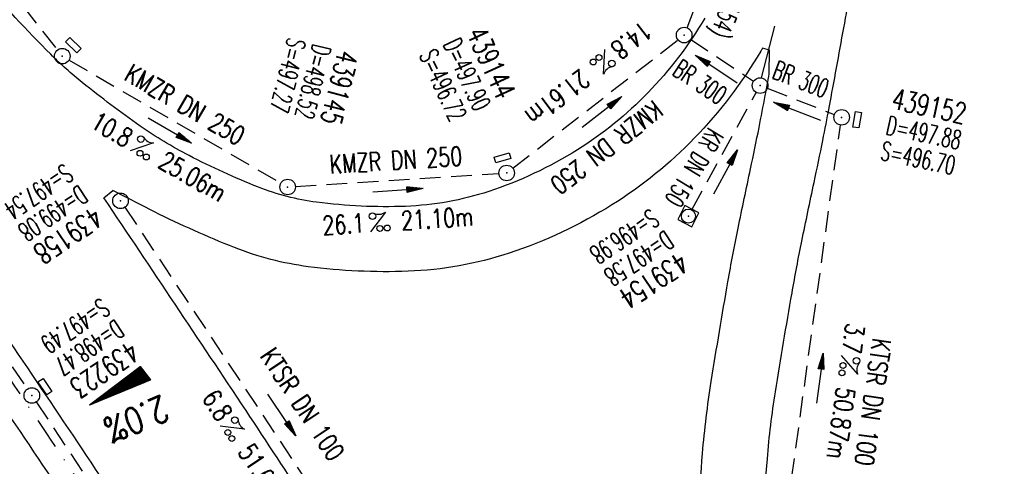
# Model space of a CAD drawing. Extents: x 459406 to 461721, y 413308 to 423218.
# Tile 237 of 256: x 460740 to 460835, y 421539 to 421582. Entities that reach past the tile are written whole.
import ezdxf
from ezdxf.enums import TextEntityAlignment as Align

# ---------------------------------------------------------------- set-up
doc = ezdxf.new("R2010")
doc.units = 0
doc.header["$LTSCALE"] = 2
doc.header["$MEASUREMENT"] = 0
for name, pattern in [('AUSGEZOGEN', [0]), ('GESTRICH-X2', [1.5, 1, -0.5]), ('STRICHPT-X3', [3, 1.5, -0.75, 0, -0.75])]:
    doc.linetypes.add(name, pattern=pattern)
doc.layers.get('0').update_dxf_attribs({"linetype": 'AUSGEZOGEN'})
for name, color, linetype in [('ACHSE', 1, 'STRICHPT-X3'), ('FBR', 8, 'CONTINUOUS'), ('GEF', 7, 'AUSGEZOGEN'), ('KANAL', 7, 'GESTRICH-X2'), ('PFEIL', 7, 'CONTINUOUS'), ('SCHACHTNR', 6, 'CONTINUOUS'), ('SCHSYMBOL', 7, 'AUSGEZOGEN'), ('TEXTO', 4, 'CONTINUOUS'), ('TEXTU', 4, 'CONTINUOUS')]:
    doc.layers.add(name, color=color, linetype=linetype)
doc.styles.add('ROMANS', font='romans.shx', dxfattribs={"width": 0.8})

# ---------------------------------------------------------------- blocks, each defined once
blk = doc.blocks.new('GST')
at = {"color": 0}
blk.add_circle((0, 0), 0.75, dxfattribs=at)
blk.add_point((0, 0), dxfattribs=at)
blk = doc.blocks.new('10')
blk.add_blockref('GST', (0, 0))
blk = doc.blocks.new('PROM')
blk.add_line((1.566, 1.817), (0.019, 0.015))
for centre, radius in [((0.317, 1.51), 0.317), ((0.943, 0.291), 0.283), ((1.645, 0.287), 0.283)]:
    blk.add_circle(centre, radius)
blk.add_arc((0.992, 2.682), 1.033, 239.14139, 303.35492)
blk = doc.blocks.new('PFEIL2')
at = {"color": 0}
for p, q in [((0.88, 0.002), (-2.401, -0.012)), ((0.881, -0.271), (0.879, 0.276)), ((0.879, 0.276), (2.429, 0.009)), ((0.911, 0.27), (0.879, 0.265)), ((0.965, 0.261), (0.879, 0.246)), ((1.019, 0.252), (0.879, 0.228)), ((1.073, 0.242), (0.879, 0.209)), ((1.127, 0.233), (0.879, 0.191)), ((1.181, 0.224), (0.879, 0.172)), ((1.235, 0.214), (0.879, 0.154)), ((1.289, 0.205), (0.879, 0.135)), ((1.343, 0.196), (0.879, 0.117)), ((1.397, 0.187), (0.879, 0.098)), ((1.451, 0.177), (0.879, 0.08)), ((1.505, 0.168), (0.879, 0.061)), ((1.559, 0.159), (0.88, 0.043)), ((1.613, 0.149), (0.88, 0.024)), ((1.668, 0.14), (0.88, 0.006)), ((1.722, 0.131), (0.88, -0.013)), ((1.776, 0.121), (0.88, -0.031)), ((1.83, 0.112), (0.88, -0.05)), ((1.884, 0.103), (0.88, -0.068)), ((1.938, 0.094), (0.88, -0.087)), ((1.992, 0.084), (0.88, -0.105)), ((2.046, 0.075), (0.88, -0.124)), ((2.1, 0.066), (0.88, -0.142)), ((2.154, 0.056), (0.88, -0.161)), ((2.208, 0.047), (0.88, -0.179)), ((2.262, 0.038), (0.881, -0.198)), ((2.316, 0.029), (0.881, -0.216)), ((2.37, 0.019), (0.881, -0.235)), ((2.424, 0.01), (0.881, -0.253)), ((2.429, 0.009), (0.881, -0.271))]:
    blk.add_line(p, q, dxfattribs=at)
blk = doc.blocks.new('17')
blk.add_lwpolyline([(-0.755, -1.218), (0.748, -1.218), (0.748, -1.801), (-0.755, -1.801)], close=True)
blk.add_blockref('GST', (0, 0))
blk = doc.blocks.new('13')
blk.add_lwpolyline([(0.755, 1.218), (-0.748, 1.218), (-0.748, 1.801), (0.755, 1.801)], close=True)
at = {"rotation": 180}
blk.add_blockref('GST', (0, 0), dxfattribs=at)
blk = doc.blocks.new('20')
blk.add_lwpolyline([(-0.754, -0.751), (0.754, -0.751), (0.754, 0.75), (-0.754, 0.75)], close=True)
blk.add_circle((0, 0), 0.676)
blk.add_point((0, 0))
blk = doc.blocks.new('*X8')
at = {"color": 0}
for p, q in [((725.827, 193.844), (727.436, 195.453)), ((725.827, 193.853), (727.427, 195.453)), ((725.827, 193.861), (727.418, 195.453)), ((725.827, 193.87), (727.409, 195.453)), ((725.827, 193.879), (727.401, 195.453)), ((725.827, 193.888), (727.392, 195.453)), ((725.827, 193.897), (727.383, 195.453)), ((725.827, 193.906), (727.374, 195.453)), ((725.827, 193.914), (727.365, 195.453)), ((725.827, 193.923), (727.356, 195.453)), ((725.827, 193.932), (727.347, 195.453)), ((725.827, 193.941), (727.339, 195.453)), ((725.827, 193.95), (727.33, 195.453)), ((725.827, 193.959), (727.321, 195.453)), ((725.827, 193.967), (727.312, 195.453)), ((725.827, 193.976), (727.303, 195.453)), ((725.827, 193.985), (727.294, 195.453)), ((725.827, 193.994), (727.286, 195.453)), ((725.827, 194.003), (727.277, 195.453)), ((725.827, 194.012), (727.268, 195.453)), ((725.827, 194.02), (727.259, 195.453)), ((725.827, 194.029), (727.25, 195.453)), ((725.827, 194.038), (727.241, 195.453)), ((725.827, 194.047), (727.233, 195.453)), ((725.827, 194.056), (727.224, 195.453)), ((725.827, 194.065), (727.215, 195.453)), ((725.827, 194.073), (727.206, 195.453)), ((725.827, 194.082), (727.197, 195.453)), ((725.827, 194.091), (727.188, 195.453)), ((725.827, 194.1), (727.18, 195.453)), ((725.827, 194.109), (727.171, 195.453)), ((725.827, 194.118), (727.162, 195.453)), ((725.827, 194.127), (727.153, 195.453)), ((725.827, 194.135), (727.144, 195.453)), ((725.827, 194.144), (727.135, 195.453)), ((725.827, 194.153), (727.127, 195.453)), ((725.827, 194.162), (727.118, 195.453)), ((725.827, 194.171), (727.109, 195.453)), ((725.827, 194.18), (727.1, 195.453)), ((725.827, 194.188), (727.091, 195.453)), ((725.827, 194.197), (727.082, 195.453)), ((725.827, 194.206), (727.073, 195.453)), ((725.827, 194.215), (727.065, 195.453)), ((725.827, 194.224), (727.056, 195.453)), ((725.827, 194.233), (727.047, 195.453)), ((725.827, 194.241), (727.038, 195.453)), ((725.827, 194.25), (727.029, 195.453)), ((725.827, 194.259), (727.02, 195.453)), ((725.827, 194.268), (727.012, 195.453)), ((725.827, 194.277), (727.003, 195.453)), ((725.827, 194.286), (726.994, 195.453)), ((725.827, 194.294), (726.985, 195.453)), ((725.827, 194.303), (726.976, 195.453)), ((725.827, 194.312), (726.967, 195.453)), ((725.827, 194.321), (726.959, 195.453)), ((725.827, 194.33), (726.95, 195.453)), ((725.827, 194.339), (726.941, 195.453)), ((725.827, 194.348), (726.932, 195.453)), ((725.827, 194.356), (726.923, 195.453)), ((725.827, 194.365), (726.914, 195.453)), ((725.827, 194.374), (726.906, 195.453)), ((725.827, 194.383), (726.897, 195.453)), ((725.827, 194.392), (726.888, 195.453)), ((725.827, 194.401), (726.879, 195.453)), ((725.827, 194.409), (726.87, 195.453)), ((725.827, 194.418), (726.861, 195.453)), ((725.827, 194.427), (726.853, 195.453)), ((725.827, 194.436), (726.844, 195.453)), ((725.827, 194.445), (726.835, 195.453)), ((725.827, 194.454), (726.826, 195.453)), ((725.827, 194.462), (726.817, 195.453)), ((725.827, 194.471), (726.808, 195.453)), ((725.827, 194.48), (726.799, 195.453)), ((725.827, 194.489), (726.791, 195.453)), ((725.827, 194.498), (726.782, 195.453)), ((725.827, 194.507), (726.773, 195.453)), ((725.827, 194.515), (726.764, 195.453)), ((725.827, 194.524), (726.755, 195.453)), ((725.827, 194.533), (726.746, 195.453)), ((725.827, 194.542), (726.738, 195.453)), ((725.827, 194.551), (726.729, 195.453)), ((725.827, 194.56), (726.72, 195.453)), ((725.827, 194.568), (726.711, 195.453)), ((725.827, 194.577), (726.702, 195.453)), ((725.827, 194.586), (726.693, 195.453)), ((725.827, 194.595), (726.685, 195.453)), ((725.827, 194.604), (726.676, 195.453)), ((725.827, 194.613), (726.667, 195.453)), ((725.827, 194.622), (726.658, 195.453)), ((725.827, 194.63), (726.649, 195.453)), ((725.827, 194.639), (726.64, 195.453)), ((725.827, 194.648), (726.632, 195.453)), ((725.827, 194.657), (726.623, 195.453)), ((725.827, 194.666), (726.614, 195.453)), ((725.827, 194.675), (726.605, 195.453)), ((725.827, 194.683), (726.596, 195.453)), ((725.827, 194.692), (726.587, 195.453)), ((725.827, 194.701), (726.579, 195.453)), ((725.827, 194.71), (726.57, 195.453)), ((725.827, 194.719), (726.561, 195.453)), ((725.827, 194.728), (726.552, 195.453)), ((725.827, 194.736), (726.543, 195.453)), ((725.827, 194.745), (726.534, 195.453)), ((725.827, 194.754), (726.525, 195.453)), ((725.827, 194.763), (726.517, 195.453)), ((725.827, 194.772), (726.508, 195.453)), ((725.827, 194.781), (726.499, 195.453)), ((725.827, 194.789), (726.49, 195.453)), ((725.827, 194.798), (726.481, 195.453)), ((725.827, 194.807), (726.472, 195.453)), ((725.827, 194.816), (726.464, 195.453)), ((725.827, 194.825), (726.455, 195.453)), ((725.827, 194.834), (726.446, 195.453)), ((725.827, 194.842), (726.437, 195.453)), ((725.827, 194.851), (726.428, 195.453)), ((725.827, 194.86), (726.419, 195.453)), ((725.827, 194.869), (726.411, 195.453)), ((725.827, 194.878), (726.402, 195.453)), ((725.827, 194.887), (726.393, 195.453)), ((725.827, 194.896), (726.384, 195.453)), ((725.827, 194.904), (726.375, 195.453)), ((725.827, 194.913), (726.366, 195.453)), ((725.827, 194.922), (726.358, 195.453)), ((725.827, 194.931), (726.349, 195.453)), ((725.827, 194.94), (726.34, 195.453)), ((725.827, 194.949), (726.331, 195.453)), ((725.827, 194.957), (726.322, 195.453)), ((725.827, 194.966), (726.313, 195.453)), ((725.827, 194.975), (726.305, 195.453)), ((725.827, 194.984), (726.296, 195.453)), ((725.827, 194.993), (726.287, 195.453)), ((725.827, 195.002), (726.278, 195.453)), ((725.827, 195.01), (726.269, 195.453)), ((725.827, 195.019), (726.26, 195.453)), ((725.827, 195.028), (726.251, 195.453)), ((725.827, 195.037), (726.243, 195.453)), ((725.827, 195.046), (726.234, 195.453)), ((725.827, 195.055), (726.225, 195.453)), ((725.827, 195.063), (726.216, 195.453)), ((725.827, 195.072), (726.207, 195.453)), ((725.827, 195.081), (726.198, 195.453)), ((725.827, 195.09), (726.19, 195.453)), ((725.827, 195.099), (726.181, 195.453)), ((725.827, 195.108), (726.172, 195.453)), ((725.827, 195.116), (726.163, 195.453)), ((725.827, 195.125), (726.154, 195.453)), ((725.827, 195.134), (726.145, 195.453)), ((725.827, 195.143), (726.137, 195.453)), ((725.827, 195.152), (726.128, 195.453)), ((725.827, 195.161), (726.119, 195.453)), ((725.827, 195.17), (726.11, 195.453)), ((725.827, 195.178), (726.101, 195.453)), ((725.827, 195.187), (726.092, 195.453)), ((725.827, 195.196), (726.084, 195.453)), ((725.827, 195.205), (726.075, 195.453)), ((725.827, 195.214), (726.066, 195.453)), ((725.827, 195.223), (726.057, 195.453)), ((725.827, 195.231), (726.048, 195.453)), ((725.827, 195.24), (726.039, 195.453)), ((725.827, 195.249), (726.031, 195.453)), ((725.827, 195.258), (726.022, 195.453)), ((725.827, 195.267), (726.013, 195.453)), ((725.827, 195.276), (726.004, 195.453)), ((725.827, 195.284), (725.995, 195.453)), ((725.827, 195.293), (725.986, 195.453)), ((725.827, 195.302), (725.977, 195.453)), ((725.827, 195.311), (725.969, 195.453)), ((725.827, 195.32), (725.96, 195.453)), ((725.827, 195.329), (725.951, 195.453)), ((725.827, 195.337), (725.942, 195.453)), ((725.827, 195.346), (725.933, 195.453)), ((725.827, 195.355), (725.924, 195.453)), ((725.827, 195.364), (725.916, 195.453)), ((725.827, 195.373), (725.907, 195.453)), ((725.827, 195.382), (725.898, 195.453)), ((725.827, 195.39), (725.889, 195.453)), ((725.827, 195.399), (725.88, 195.453)), ((725.827, 195.408), (725.871, 195.453)), ((725.827, 195.417), (725.863, 195.453)), ((725.827, 195.426), (725.854, 195.453)), ((725.827, 195.435), (725.845, 195.453)), ((725.827, 195.444), (725.836, 195.453)), ((725.827, 193.826), (727.433, 195.433)), ((725.827, 193.817), (727.43, 195.421)), ((725.827, 193.808), (727.427, 195.409)), ((725.827, 193.799), (727.424, 195.397)), ((725.827, 193.791), (727.421, 195.385)), ((725.827, 193.782), (727.418, 195.373)), ((725.827, 193.773), (727.414, 195.361)), ((725.827, 193.764), (727.411, 195.349)), ((725.827, 193.755), (727.408, 195.337)), ((725.827, 193.746), (727.405, 195.325)), ((725.827, 193.738), (727.402, 195.313)), ((725.827, 193.729), (727.399, 195.301)), ((725.827, 193.72), (727.395, 195.289)), ((725.827, 193.711), (727.392, 195.277)), ((725.827, 193.702), (727.389, 195.265)), ((725.827, 193.693), (727.386, 195.253)), ((725.827, 193.685), (727.383, 195.241)), ((725.827, 193.676), (727.38, 195.229)), ((725.827, 193.667), (727.377, 195.217)), ((725.827, 193.658), (727.373, 195.205)), ((725.827, 193.649), (727.37, 195.193)), ((725.827, 193.64), (727.367, 195.181)), ((725.827, 193.632), (727.364, 195.169)), ((725.827, 193.623), (727.361, 195.157)), ((725.827, 193.614), (727.358, 195.145)), ((725.827, 193.605), (727.354, 195.133)), ((725.827, 193.596), (727.351, 195.121)), ((725.827, 193.587), (727.348, 195.109)), ((725.827, 193.579), (727.345, 195.097)), ((725.827, 193.57), (727.342, 195.085)), ((725.827, 193.561), (727.339, 195.073)), ((725.827, 193.552), (727.336, 195.061)), ((725.827, 193.543), (727.332, 195.049)), ((725.827, 193.534), (727.329, 195.037)), ((725.827, 193.525), (727.326, 195.025)), ((725.827, 193.517), (727.323, 195.013)), ((725.827, 193.508), (727.32, 195.001)), ((725.827, 193.499), (727.317, 194.989)), ((725.827, 193.49), (727.313, 194.977)), ((725.827, 193.481), (727.31, 194.965)), ((725.827, 193.472), (727.307, 194.953)), ((725.827, 193.464), (727.304, 194.941)), ((725.827, 193.455), (727.301, 194.929)), ((725.827, 193.446), (727.298, 194.917)), ((725.827, 193.437), (727.295, 194.905)), ((725.827, 193.428), (727.291, 194.893)), ((725.827, 193.419), (727.288, 194.881)), ((725.827, 193.411), (727.285, 194.869)), ((725.827, 193.402), (727.282, 194.857)), ((725.827, 193.393), (727.279, 194.845)), ((725.827, 193.384), (727.276, 194.833)), ((725.827, 193.375), (727.272, 194.821)), ((725.827, 193.366), (727.269, 194.809)), ((725.827, 193.358), (727.266, 194.797)), ((725.827, 193.349), (727.263, 194.785)), ((725.827, 193.34), (727.26, 194.773)), ((725.827, 193.331), (727.257, 194.761)), ((725.827, 193.322), (727.254, 194.749)), ((725.827, 193.313), (727.25, 194.737)), ((725.827, 193.305), (727.247, 194.725)), ((725.827, 193.296), (727.244, 194.713)), ((725.827, 193.287), (727.241, 194.701)), ((725.827, 193.278), (727.238, 194.689)), ((725.827, 193.269), (727.235, 194.677)), ((725.827, 193.26), (727.231, 194.665)), ((725.827, 193.251), (727.228, 194.653)), ((725.827, 193.243), (727.225, 194.641)), ((725.827, 193.234), (727.222, 194.629)), ((725.827, 193.225), (727.219, 194.617)), ((725.827, 193.216), (727.216, 194.605)), ((725.827, 193.207), (727.213, 194.593)), ((725.827, 193.198), (727.209, 194.581)), ((725.827, 193.19), (727.206, 194.569)), ((725.827, 193.181), (727.203, 194.557)), ((725.827, 193.172), (727.2, 194.545)), ((725.827, 193.163), (727.197, 194.533)), ((725.827, 193.154), (727.194, 194.521)), ((725.827, 193.145), (727.19, 194.509)), ((725.827, 193.137), (727.187, 194.497)), ((725.827, 193.128), (727.184, 194.485)), ((725.827, 193.119), (727.181, 194.473)), ((725.827, 193.11), (727.178, 194.461)), ((725.827, 193.101), (727.175, 194.449)), ((725.827, 193.092), (727.172, 194.437)), ((725.827, 193.084), (727.168, 194.425)), ((725.827, 193.075), (727.165, 194.413)), ((725.827, 193.066), (727.162, 194.401)), ((725.827, 193.057), (727.159, 194.389)), ((725.827, 193.048), (727.156, 194.377)), ((725.827, 193.039), (727.153, 194.365)), ((725.827, 193.031), (727.149, 194.353)), ((725.827, 193.022), (727.146, 194.341)), ((725.827, 193.013), (727.143, 194.329)), ((725.827, 193.004), (727.14, 194.317)), ((725.827, 192.995), (727.137, 194.305)), ((725.827, 192.986), (727.134, 194.293)), ((725.827, 192.977), (727.131, 194.281)), ((725.827, 192.969), (727.127, 194.269)), ((725.827, 192.96), (727.124, 194.257)), ((725.827, 192.951), (727.121, 194.245)), ((725.827, 192.942), (727.118, 194.233)), ((725.827, 192.933), (727.115, 194.221)), ((725.827, 192.924), (727.112, 194.209)), ((725.827, 192.916), (727.108, 194.197)), ((725.827, 192.907), (727.105, 194.185)), ((725.827, 192.898), (727.102, 194.173)), ((725.827, 192.889), (727.099, 194.161)), ((725.827, 192.88), (727.096, 194.15)), ((725.827, 192.871), (727.093, 194.138)), ((725.827, 192.863), (727.09, 194.126)), ((725.827, 192.854), (727.086, 194.114)), ((725.827, 192.845), (727.083, 194.102)), ((725.827, 192.836), (727.08, 194.09)), ((725.827, 192.827), (727.077, 194.078)), ((725.827, 192.818), (727.074, 194.066)), ((725.827, 192.81), (727.071, 194.054)), ((725.827, 192.801), (727.068, 194.042)), ((725.827, 192.792), (727.064, 194.03)), ((725.827, 192.783), (727.061, 194.018)), ((725.827, 192.774), (727.058, 194.006)), ((725.827, 192.765), (727.055, 193.994)), ((725.827, 192.757), (727.052, 193.982)), ((725.827, 192.748), (727.049, 193.97)), ((725.827, 192.739), (727.045, 193.958)), ((725.827, 192.73), (727.042, 193.946)), ((725.827, 192.721), (727.039, 193.934)), ((725.827, 192.712), (727.036, 193.922)), ((725.827, 192.703), (727.033, 193.91)), ((725.827, 192.695), (727.03, 193.898)), ((725.827, 192.686), (727.027, 193.886)), ((725.827, 192.677), (727.023, 193.874)), ((725.827, 192.668), (727.02, 193.862)), ((725.827, 192.659), (727.017, 193.85)), ((725.827, 192.65), (727.014, 193.838)), ((725.827, 192.642), (727.011, 193.826)), ((725.827, 192.633), (727.008, 193.814)), ((725.827, 192.624), (727.004, 193.802)), ((725.827, 192.615), (727.001, 193.79)), ((725.827, 192.606), (726.998, 193.778)), ((725.827, 192.597), (726.995, 193.766)), ((725.827, 192.589), (726.992, 193.754)), ((725.827, 192.58), (726.989, 193.742)), ((725.827, 192.571), (726.986, 193.73)), ((725.827, 192.562), (726.982, 193.718)), ((725.827, 192.553), (726.979, 193.706)), ((725.827, 192.544), (726.976, 193.694)), ((725.827, 192.536), (726.973, 193.682)), ((725.827, 192.527), (726.97, 193.67)), ((725.827, 192.518), (726.967, 193.658)), ((725.827, 192.509), (726.963, 193.646)), ((725.827, 192.5), (726.96, 193.634)), ((725.827, 192.491), (726.957, 193.622)), ((725.827, 192.483), (726.954, 193.61)), ((725.827, 192.474), (726.951, 193.598)), ((725.827, 192.465), (726.948, 193.586)), ((725.827, 192.456), (726.945, 193.574)), ((725.827, 192.447), (726.941, 193.562)), ((725.827, 192.438), (726.938, 193.55)), ((725.827, 192.429), (726.935, 193.538)), ((725.827, 192.421), (726.932, 193.526)), ((725.827, 192.412), (726.929, 193.514)), ((725.827, 192.403), (726.926, 193.502)), ((725.827, 192.394), (726.922, 193.49)), ((725.827, 192.385), (726.919, 193.478)), ((725.827, 192.376), (726.916, 193.466)), ((725.827, 192.368), (726.913, 193.454)), ((725.827, 192.359), (726.91, 193.442)), ((725.827, 192.35), (726.907, 193.43)), ((725.827, 192.341), (726.904, 193.418)), ((725.827, 192.332), (726.9, 193.406)), ((725.827, 192.323), (726.897, 193.394)), ((725.827, 192.315), (726.894, 193.382)), ((725.827, 192.306), (726.891, 193.37)), ((725.827, 192.297), (726.888, 193.358)), ((725.827, 192.288), (726.885, 193.346)), ((725.827, 192.279), (726.881, 193.334)), ((725.827, 192.27), (726.878, 193.322)), ((725.827, 192.262), (726.875, 193.31)), ((725.827, 192.253), (726.872, 193.298)), ((725.827, 192.244), (726.869, 193.286)), ((725.827, 192.235), (726.866, 193.274)), ((725.827, 192.226), (726.863, 193.262)), ((725.827, 192.217), (726.859, 193.25)), ((725.827, 192.209), (726.856, 193.238)), ((725.827, 192.2), (726.853, 193.226)), ((725.827, 192.191), (726.85, 193.214)), ((725.827, 192.182), (726.847, 193.202)), ((725.827, 192.173), (726.844, 193.19)), ((725.827, 192.164), (726.84, 193.178)), ((725.827, 192.155), (726.837, 193.166)), ((725.827, 192.147), (726.834, 193.154)), ((725.827, 192.138), (726.831, 193.142)), ((725.827, 192.129), (726.828, 193.13)), ((725.827, 192.12), (726.825, 193.118)), ((725.827, 192.111), (726.822, 193.106)), ((725.827, 192.102), (726.818, 193.094)), ((725.827, 192.094), (726.815, 193.082)), ((725.827, 192.085), (726.812, 193.07)), ((725.827, 192.076), (726.809, 193.058)), ((725.827, 192.067), (726.806, 193.046)), ((725.827, 192.058), (726.803, 193.034)), ((725.827, 192.049), (726.799, 193.022)), ((725.827, 192.041), (726.796, 193.01)), ((725.827, 192.032), (726.793, 192.998)), ((725.827, 192.023), (726.79, 192.986)), ((725.827, 192.014), (726.787, 192.974)), ((725.827, 192.005), (726.784, 192.962)), ((725.827, 191.996), (726.781, 192.95)), ((725.827, 191.988), (726.777, 192.938)), ((725.827, 191.979), (726.774, 192.926)), ((725.827, 191.97), (726.771, 192.914)), ((725.827, 191.961), (726.768, 192.902)), ((725.827, 191.952), (726.765, 192.89)), ((725.827, 191.943), (726.762, 192.878)), ((725.827, 191.935), (726.758, 192.866)), ((725.827, 191.926), (726.755, 192.854)), ((725.827, 191.917), (726.752, 192.842)), ((725.827, 191.908), (726.749, 192.83)), ((725.827, 191.899), (726.746, 192.818)), ((725.827, 191.89), (726.743, 192.806)), ((725.827, 191.881), (726.74, 192.794)), ((725.827, 191.873), (726.736, 192.782)), ((725.827, 191.864), (726.733, 192.77)), ((725.827, 191.855), (726.73, 192.758)), ((725.827, 191.846), (726.727, 192.746)), ((725.827, 191.837), (726.724, 192.734)), ((725.827, 191.828), (726.721, 192.722)), ((725.827, 191.82), (726.717, 192.71)), ((725.827, 191.811), (726.714, 192.698)), ((725.827, 191.802), (726.711, 192.686)), ((725.827, 191.793), (726.708, 192.674)), ((725.827, 191.784), (726.705, 192.662)), ((725.827, 191.775), (726.702, 192.65)), ((725.827, 191.767), (726.699, 192.639)), ((725.827, 191.758), (726.695, 192.627)), ((725.827, 191.749), (726.692, 192.615)), ((725.827, 191.74), (726.689, 192.603)), ((725.827, 191.731), (726.686, 192.591)), ((725.827, 191.722), (726.683, 192.579)), ((725.827, 191.714), (726.68, 192.567)), ((725.827, 191.705), (726.677, 192.555)), ((725.827, 191.696), (726.673, 192.543)), ((725.827, 191.687), (726.67, 192.531)), ((725.827, 191.678), (726.667, 192.519)), ((725.827, 191.669), (726.664, 192.507)), ((725.827, 191.66), (726.661, 192.495)), ((725.827, 191.652), (726.658, 192.483)), ((725.827, 191.643), (726.654, 192.471)), ((725.827, 191.634), (726.651, 192.459)), ((725.827, 191.625), (726.648, 192.447)), ((725.827, 191.616), (726.645, 192.435)), ((725.827, 191.607), (726.642, 192.423)), ((725.827, 191.599), (726.639, 192.411)), ((725.827, 191.59), (726.636, 192.399)), ((725.827, 191.581), (726.632, 192.387)), ((725.827, 191.572), (726.629, 192.375)), ((725.827, 191.563), (726.626, 192.363)), ((725.827, 191.554), (726.623, 192.351)), ((725.827, 191.546), (726.62, 192.339)), ((725.827, 191.537), (726.617, 192.327)), ((725.827, 191.528), (726.613, 192.315)), ((725.827, 191.519), (726.61, 192.303)), ((725.827, 191.51), (726.607, 192.291)), ((725.827, 191.501), (726.604, 192.279)), ((725.827, 191.493), (726.601, 192.267)), ((725.827, 191.484), (726.598, 192.255)), ((725.827, 191.475), (726.595, 192.243)), ((725.827, 191.466), (726.591, 192.231)), ((725.827, 191.457), (726.588, 192.219)), ((725.827, 191.448), (726.585, 192.207)), ((725.827, 191.44), (726.582, 192.195)), ((725.827, 191.431), (726.579, 192.183)), ((725.827, 191.422), (726.576, 192.171)), ((725.827, 191.413), (726.572, 192.159)), ((725.827, 191.404), (726.569, 192.147)), ((725.827, 191.395), (726.566, 192.135)), ((725.827, 191.386), (726.563, 192.123)), ((725.827, 191.378), (726.56, 192.111)), ((725.827, 191.369), (726.557, 192.099)), ((725.827, 191.36), (726.554, 192.087)), ((725.827, 191.351), (726.55, 192.075)), ((725.827, 191.342), (726.547, 192.063)), ((725.827, 191.333), (726.544, 192.051)), ((725.827, 191.325), (726.541, 192.039)), ((725.827, 191.316), (726.538, 192.027)), ((725.827, 191.307), (726.535, 192.015)), ((725.827, 191.298), (726.531, 192.003)), ((725.827, 191.289), (726.528, 191.991)), ((725.827, 191.28), (726.525, 191.979)), ((725.827, 191.272), (726.522, 191.967)), ((725.827, 191.263), (726.519, 191.955)), ((725.827, 191.254), (726.516, 191.943)), ((725.827, 191.245), (726.513, 191.931)), ((725.827, 191.236), (726.509, 191.919)), ((725.827, 191.227), (726.506, 191.907)), ((725.827, 191.219), (726.503, 191.895)), ((725.827, 191.21), (726.5, 191.883)), ((725.827, 191.201), (726.497, 191.871)), ((725.827, 191.192), (726.494, 191.859)), ((725.827, 191.183), (726.49, 191.847)), ((725.827, 191.174), (726.487, 191.835)), ((725.827, 191.166), (726.484, 191.823)), ((725.827, 191.157), (726.481, 191.811)), ((725.827, 191.148), (726.478, 191.799)), ((725.827, 191.139), (726.475, 191.787)), ((725.827, 191.13), (726.472, 191.775)), ((725.827, 191.121), (726.468, 191.763)), ((725.827, 191.112), (726.465, 191.751)), ((725.827, 191.104), (726.462, 191.739)), ((725.827, 191.095), (726.459, 191.727)), ((725.827, 191.086), (726.456, 191.715)), ((725.827, 191.077), (726.453, 191.703)), ((725.827, 191.068), (726.449, 191.691)), ((725.827, 191.059), (726.446, 191.679)), ((725.827, 191.051), (726.443, 191.667)), ((725.827, 191.042), (726.44, 191.655)), ((725.827, 191.033), (726.437, 191.643)), ((725.827, 191.024), (726.434, 191.631)), ((725.827, 191.015), (726.431, 191.619)), ((725.827, 191.006), (726.427, 191.607)), ((725.827, 190.998), (726.424, 191.595)), ((725.827, 190.989), (726.421, 191.583)), ((725.827, 190.98), (726.418, 191.571)), ((725.827, 190.971), (726.415, 191.559)), ((725.827, 190.962), (726.412, 191.547)), ((725.827, 190.953), (726.408, 191.535)), ((725.827, 190.945), (726.405, 191.523)), ((725.827, 190.936), (726.402, 191.511)), ((725.827, 190.927), (726.399, 191.499)), ((725.827, 190.918), (726.396, 191.487)), ((725.827, 190.909), (726.393, 191.475)), ((725.827, 190.9), (726.39, 191.463)), ((725.827, 190.892), (726.386, 191.451)), ((725.827, 190.883), (726.383, 191.439)), ((725.827, 190.874), (726.38, 191.427)), ((725.827, 190.865), (726.377, 191.415)), ((725.827, 190.856), (726.374, 191.403)), ((725.827, 190.847), (726.371, 191.391)), ((725.827, 190.838), (726.367, 191.379)), ((725.827, 190.83), (726.364, 191.367)), ((725.827, 190.821), (726.361, 191.355)), ((725.827, 190.812), (726.358, 191.343)), ((725.827, 190.803), (726.355, 191.331)), ((725.827, 190.794), (726.352, 191.319)), ((725.827, 190.785), (726.349, 191.307)), ((725.827, 190.777), (726.345, 191.295)), ((725.827, 190.768), (726.342, 191.283)), ((725.827, 190.759), (726.339, 191.271)), ((725.827, 190.75), (726.336, 191.259)), ((725.827, 190.741), (726.333, 191.247)), ((725.827, 190.732), (726.33, 191.235)), ((725.827, 190.724), (726.326, 191.223)), ((725.827, 190.715), (726.323, 191.211)), ((725.827, 190.706), (726.32, 191.199)), ((725.827, 190.697), (726.317, 191.187)), ((725.827, 190.688), (726.314, 191.175)), ((725.827, 190.679), (726.311, 191.163)), ((725.827, 190.671), (726.308, 191.151)), ((725.827, 190.662), (726.304, 191.139)), ((725.827, 190.653), (726.301, 191.128)), ((725.827, 190.644), (726.298, 191.116)), ((725.827, 190.635), (726.295, 191.104)), ((725.827, 190.626), (726.292, 191.092)), ((725.827, 190.618), (726.289, 191.08)), ((725.827, 190.609), (726.286, 191.068)), ((725.827, 190.6), (726.282, 191.056)), ((725.827, 190.591), (726.279, 191.044)), ((725.827, 190.582), (726.276, 191.032)), ((725.827, 190.573), (726.273, 191.02)), ((725.827, 190.564), (726.27, 191.008)), ((725.827, 190.556), (726.267, 190.996)), ((725.827, 190.547), (726.263, 190.984)), ((725.827, 190.538), (726.26, 190.972)), ((725.827, 190.529), (726.257, 190.96)), ((725.827, 190.52), (726.254, 190.948)), ((725.827, 190.511), (726.251, 190.936)), ((725.827, 190.503), (726.248, 190.924)), ((725.827, 190.494), (726.245, 190.912)), ((725.827, 190.485), (726.241, 190.9)), ((725.827, 190.476), (726.238, 190.888)), ((725.827, 190.467), (726.235, 190.876)), ((725.827, 190.458), (726.232, 190.864)), ((725.827, 190.45), (726.229, 190.852)), ((725.827, 190.441), (726.226, 190.84)), ((725.827, 190.432), (726.222, 190.828)), ((725.827, 190.423), (726.219, 190.816)), ((725.827, 190.414), (726.216, 190.804)), ((725.827, 190.405), (726.213, 190.792)), ((725.827, 190.397), (726.21, 190.78)), ((725.827, 190.388), (726.207, 190.768)), ((725.827, 190.379), (726.204, 190.756)), ((725.827, 190.37), (726.2, 190.744)), ((725.827, 190.361), (726.197, 190.732)), ((725.827, 190.352), (726.194, 190.72)), ((725.827, 190.344), (726.191, 190.708)), ((725.827, 190.335), (726.188, 190.696)), ((725.827, 190.326), (726.185, 190.684)), ((725.827, 190.317), (726.181, 190.672)), ((725.827, 190.308), (726.178, 190.66)), ((725.827, 190.299), (726.175, 190.648)), ((725.827, 190.29), (726.172, 190.636)), ((725.827, 190.282), (726.169, 190.624)), ((725.827, 190.273), (726.166, 190.612)), ((725.827, 190.264), (726.163, 190.6)), ((725.827, 190.255), (726.159, 190.588)), ((725.827, 190.246), (726.156, 190.576)), ((725.827, 190.237), (726.153, 190.564)), ((725.827, 190.229), (726.15, 190.552)), ((725.827, 190.22), (726.147, 190.54)), ((725.827, 190.211), (726.144, 190.528)), ((725.827, 190.202), (726.14, 190.516)), ((725.827, 190.193), (726.137, 190.504)), ((725.827, 190.184), (726.134, 190.492)), ((725.827, 190.176), (726.131, 190.48)), ((725.827, 190.167), (726.128, 190.468)), ((725.827, 190.158), (726.125, 190.456)), ((725.827, 190.149), (726.122, 190.444)), ((725.827, 190.14), (726.118, 190.432)), ((725.827, 190.131), (726.115, 190.42)), ((725.827, 190.123), (726.112, 190.408)), ((725.827, 190.114), (726.109, 190.396)), ((725.827, 190.105), (726.106, 190.384)), ((725.827, 190.096), (726.103, 190.372)), ((725.827, 190.087), (726.099, 190.36)), ((725.827, 190.078), (726.096, 190.348)), ((725.827, 190.07), (726.093, 190.336)), ((725.827, 190.061), (726.09, 190.324)), ((725.827, 190.052), (726.087, 190.312)), ((725.827, 190.043), (726.084, 190.3)), ((725.827, 190.034), (726.081, 190.288)), ((725.827, 190.025), (726.077, 190.276)), ((725.827, 190.016), (726.074, 190.264)), ((725.827, 190.008), (726.071, 190.252)), ((725.827, 189.999), (726.068, 190.24)), ((725.827, 189.99), (726.065, 190.228)), ((725.827, 189.981), (726.062, 190.216)), ((725.827, 189.972), (726.058, 190.204)), ((725.827, 189.963), (726.055, 190.192)), ((725.827, 189.955), (726.052, 190.18)), ((725.827, 189.946), (726.049, 190.168)), ((725.827, 189.937), (726.046, 190.156)), ((725.827, 189.928), (726.043, 190.144)), ((725.827, 189.919), (726.04, 190.132)), ((725.827, 189.91), (726.036, 190.12)), ((725.827, 189.902), (726.033, 190.108)), ((725.827, 189.893), (726.03, 190.096)), ((725.827, 189.884), (726.027, 190.084)), ((725.827, 189.875), (726.024, 190.072)), ((725.827, 189.866), (726.021, 190.06)), ((725.827, 189.857), (726.017, 190.048)), ((725.827, 189.849), (726.014, 190.036)), ((725.827, 189.84), (726.011, 190.024)), ((725.827, 189.831), (726.008, 190.012)), ((725.827, 189.822), (726.005, 190)), ((725.827, 189.813), (726.002, 189.988)), ((725.827, 189.804), (725.999, 189.976)), ((725.827, 189.796), (725.995, 189.964)), ((725.827, 189.787), (725.992, 189.952)), ((725.827, 189.778), (725.989, 189.94)), ((725.827, 189.769), (725.986, 189.928)), ((725.827, 189.76), (725.983, 189.916)), ((725.827, 189.751), (725.98, 189.904)), ((725.827, 189.742), (725.976, 189.892)), ((725.827, 189.734), (725.973, 189.88)), ((725.827, 189.725), (725.97, 189.868)), ((725.827, 189.716), (725.967, 189.856)), ((725.827, 189.707), (725.964, 189.844)), ((725.827, 189.698), (725.961, 189.832)), ((725.827, 189.689), (725.958, 189.82)), ((725.827, 189.681), (725.954, 189.808)), ((725.827, 189.672), (725.951, 189.796)), ((725.827, 189.663), (725.948, 189.784)), ((725.827, 189.654), (725.945, 189.772)), ((725.827, 189.645), (725.942, 189.76)), ((725.827, 189.636), (725.939, 189.748)), ((725.827, 189.628), (725.935, 189.736)), ((725.827, 189.619), (725.932, 189.724)), ((725.827, 189.61), (725.929, 189.712)), ((725.827, 189.601), (725.926, 189.7)), ((725.827, 189.592), (725.923, 189.688)), ((725.827, 189.583), (725.92, 189.676)), ((725.827, 189.575), (725.917, 189.664)), ((725.827, 189.566), (725.913, 189.652)), ((725.827, 189.557), (725.91, 189.64)), ((725.827, 189.548), (725.907, 189.628)), ((725.827, 189.539), (725.904, 189.616)), ((725.827, 189.53), (725.901, 189.605)), ((725.827, 189.521), (725.898, 189.593)), ((725.827, 189.513), (725.895, 189.581)), ((725.827, 189.504), (725.891, 189.569)), ((725.827, 189.495), (725.888, 189.557)), ((725.827, 189.486), (725.885, 189.545)), ((725.827, 189.477), (725.882, 189.533)), ((725.827, 189.468), (725.879, 189.521)), ((725.827, 189.46), (725.876, 189.509)), ((725.827, 189.451), (725.872, 189.497)), ((725.827, 189.442), (725.869, 189.485)), ((725.827, 189.433), (725.866, 189.473)), ((725.827, 189.424), (725.863, 189.461)), ((725.827, 189.415), (725.86, 189.449)), ((725.827, 189.407), (725.857, 189.437)), ((725.827, 189.398), (725.854, 189.425)), ((725.827, 189.389), (725.85, 189.413)), ((725.827, 189.38), (725.847, 189.401)), ((725.827, 189.371), (725.844, 189.389)), ((725.827, 189.362), (725.841, 189.377)), ((725.827, 189.354), (725.838, 189.365)), ((725.827, 189.345), (725.835, 189.353)), ((725.827, 189.336), (725.831, 189.341))]:
    blk.add_line(p, q, dxfattribs=at)
blk = doc.blocks.new('GEF')
at = {"color": 0}
for p, q in [((0.01, 0.018), (0.01, 6.148)), ((1.622, 6.148), (0.01, 0.018)), ((0.01, 6.148), (1.622, 6.148))]:
    blk.add_line(p, q, dxfattribs=at)
blk.add_blockref('*X8', (-725.817, -189.305), dxfattribs=at)

msp = doc.modelspace()

# ---------------------------------------------------------------- linework, layer by layer
at = {"layer": 'ACHSE', "flags": 128}
msp.add_lwpolyline([(459426.662, 423071.803), (459434.696, 423063.959, 0.000009), (459443.64, 423055.227, -0.000014), (459452.584, 423046.495), (459470.472, 423029.03), (459488.36, 423011.565, 0.000028), (459497.304, 423002.833, -0.000019), (459506.249, 422994.101, -0.00001), (459515.193, 422985.368, 0.00001), (459524.137, 422976.636, 0.000005), (459533.081, 422967.904, -0.000014), (459542.025, 422959.172), (459559.913, 422941.707), (459577.801, 422924.242, 0.000014), (459586.745, 422915.51, -0.000007), (459595.689, 422906.778, -0.000007), (459604.633, 422898.046, 0.000014), (459613.577, 422889.313), (459631.466, 422871.848), (459649.354, 422854.384), (459667.242, 422836.919), (459685.13, 422819.454, 0.000014), (459694.074, 422810.722, -0.000007), (459703.018, 422801.99), (459720.906, 422784.525, 0.000016), (459724.892, 422780.634, -0.000005), (459728.877, 422776.743, -0.000854), (459731.569, 422774.105, -0.000319), (459738.762, 422767.026, -0.002071), (459745.754, 422760.078, -0.001348), (459756.422, 422749.331, -0.001735), (459764.656, 422740.934, -0.001541), (459773.862, 422731.42, -0.001535), (459782.493, 422722.391, -0.001533), (459791.081, 422713.295, -0.001538), (459799.62, 422704.14, -0.001542), (459808.076, 422694.96, -0.001544), (459816.476, 422685.728, -0.001539), (459824.843, 422676.417, -0.001534), (459833.152, 422667.055, -0.001539), (459841.381, 422657.669, -0.001538), (459850.202, 422647.481, -0.001798), (459857.687, 422638.719, -0.001274), (459867.543, 422627.036, -0.002004), (459873.759, 422619.57, -0.000175), (459878.95, 422613.279, -0.000644), (459880.358, 422611.567, -0.000005), (459884.996, 422605.912, 0.000011), (459889.634, 422600.258), (459905.489, 422580.929, -0.000007), (459913.416, 422571.264, 0.000013), (459921.344, 422561.599), (459937.199, 422542.27), (459953.054, 422522.941, -0.000013), (459960.981, 422513.276, 0.000013), (459968.909, 422503.611), (459984.764, 422484.282), (460000.619, 422464.953), (460016.474, 422445.624, -0.000013), (460024.401, 422435.959, 0.000013), (460032.329, 422426.294), (460048.184, 422406.965), (460064.039, 422387.636), (460079.894, 422368.307, -0.000013), (460087.822, 422358.642, 0.000013), (460095.749, 422348.977), (460111.604, 422329.648), (460127.459, 422310.319, -0.000007), (460128.884, 422308.581, -0.000001), (460143.314, 422290.989, -0.000002), (460151.241, 422281.324, 0.000015), (460159.168, 422271.66), (460175.023, 422252.331), (460190.878, 422233.002, -0.000013), (460198.805, 422223.337, 0.000013), (460206.733, 422213.672), (460222.588, 422194.343), (460238.443, 422175.014), (460254.298, 422155.685, -0.000013), (460262.225, 422146.02, 0.000006), (460270.153, 422136.355, 0.000006), (460286.008, 422117.026, -0.000004), (460301.863, 422097.697, -0.000002), (460317.718, 422078.367, 0.000003), (460333.573, 422059.038, 0.000003), (460349.428, 422039.709, -0.000003), (460365.283, 422020.38, -0.000003), (460381.138, 422001.051, 0.000002), (460396.993, 421981.721, 0.000004), (460412.848, 421962.392, -0.000004), (460428.703, 421943.063, -0.00001), (460444.557, 421923.733, 0.000007), (460460.412, 421904.404, 0.000007), (460476.267, 421885.075, -0.000009), (460492.122, 421865.746, -0.000004), (460500.05, 421856.081, 0.000013), (460507.977, 421846.416), (460523.832, 421827.087), (460539.687, 421807.758, -0.000013), (460547.615, 421798.093, 0.000013), (460555.542, 421788.428), (460571.397, 421769.099), (460587.252, 421749.77, -0.000006), (460593.285, 421742.414, -0.000005), (460600.584, 421733.516, -0.000221), (460600.794, 421733.26, -0.00002), (460603.104, 421730.438, -0.001396), (460609.311, 421722.812, -0.000905), (460618.831, 421711.005, -0.001598), (460625.682, 421702.421, -0.001252), (460634.363, 421691.415, -0.001248), (460642.05, 421681.569, -0.001247), (460649.698, 421671.671, -0.001249), (460657.298, 421661.734, -0.001252), (460664.835, 421651.775, -0.001254), (460672.327, 421641.773, -0.001254), (460679.772, 421631.728, -0.001248), (460687.162, 421621.653, -0.001247), (460694.508, 421611.532, -0.001248), (460701.802, 421601.377, -0.001248), (460709.041, 421591.191, -0.001255), (460716.232, 421580.966, -0.001255), (460723.37, 421570.705, -0.001253), (460730.46, 421560.405, -0.001254), (460737.493, 421550.076, -0.001245), (460744.465, 421539.726, -0.001241), (460751.409, 421529.307, -0.001249), (460758.312, 421518.837, -0.001258), (460765.117, 421508.401, -0.001258), (460771.865, 421497.938, -0.001248), (460778.614, 421487.358, -0.001243), (460785.302, 421476.758, -0.00125), (460791.901, 421466.181, -0.001256), (460798.46, 421455.551, -0.001254), (460804.975, 421444.872, -0.00125), (460811.434, 421434.165, -0.001251), (460817.835, 421423.433, -0.001246), (460824.181, 421412.672, -0.001245), (460830.48, 421401.867, -0.001251), (460836.726, 421391.029, -0.001252), (460842.909, 421380.176, -0.001256), (460849.043, 421369.282, -0.001256), (460855.12, 421358.361, -0.001246), (460861.131, 421347.43, -0.001241), (460867.112, 421336.425, -0.001247), (460873.04, 421325.386, -0.001253), (460878.885, 421314.371, -0.001261), (460884.678, 421303.319, -0.001257), (460890.436, 421292.199, -0.001248), (460896.133, 421281.059, -0.00125), (460901.764, 421269.913, -0.001246), (460907.347, 421258.723, -0.001246), (460912.869, 421247.515, -0.001249), (460918.335, 421236.28, -0.001248), (460923.75, 421225.007, -0.001253), (460929.103, 421213.719, -0.001251), (460934.405, 421202.392, -0.001254), (460939.649, 421191.042, -0.001255), (460944.833, 421179.671, -0.001251), (460949.963, 421168.267, -0.001252), (460955.033, 421156.846, -0.001247), (460960.047, 421145.395, -0.001247), (460965.004, 421133.921, -0.001248), (460969.9, 421122.429, -0.001246), (460974.746, 421110.897, -0.001255), (460979.54, 421099.326, -0.00126), (460984.257, 421087.777, -0.001252), (460988.908, 421076.225, -0.001243), (460993.535, 421064.563, -0.001243), (460998.107, 421052.872, -0.001254), (461002.582, 421041.257, -0.001259), (461007.005, 421029.604, -0.001252), (461011.394, 421017.862, -0.001245), (461015.72, 421006.112, -0.001249), (461019.972, 420994.38, -0.00125), (461024.171, 420982.613, -0.001249), (461028.315, 420970.813, -0.00125), (461032.394, 420959.009, -0.001248), (461036.422, 420947.164, -0.001254), (461040.394, 420935.287, -0.001259), (461044.292, 420923.435, -0.001252), (461048.126, 420911.576, -0.001245), (461051.923, 420899.629, -0.001244), (461055.662, 420887.657, -0.001252), (461059.317, 420875.747, -0.001256), (461062.914, 420863.813, -0.001249), (461066.471, 420851.792, -0.001248), (461069.966, 420839.762, -0.001254), (461073.385, 420827.768, -0.001253), (461076.746, 420815.75, -0.001249), (461080.058, 420803.675, -0.001247), (461083.311, 420791.579, -0.001252), (461086.49, 420779.517, -0.001251), (461089.608, 420767.44, -0.001245), (461092.68, 420755.295, -0.001248), (461095.688, 420743.146, -0.001251), (461098.628, 420731.013, -0.001257), (461101.691, 420718.09, -0.001425), (461104.332, 420706.673, -0.001081), (461107.664, 420691.933, -0.001652), (461109.792, 420682.276, -0.000251), (461111.911, 420672.484, -0.000696), (461112.668, 420668.95, -0.000002), (461114.482, 420660.43, -0.000008), (461115.035, 420657.832), (461120.24, 420633.38), (461125.445, 420608.928), (461130.65, 420584.476), (461135.855, 420560.024, -0.000004), (461138.458, 420547.797, 0.000004), (461141.06, 420535.571), (461146.265, 420511.119), (461151.47, 420486.667), (461161.88, 420437.763)], format="xyb", dxfattribs=at)
at = {"layer": 'FBR'}
for p, q in [((460812.249, 421579.167), (460811.564, 421579.346)), ((460812.22, 421576.881), (460812.249, 421579.167)), ((460753.126, 421563.611), (460749.104, 421565.657))]:
    msp.add_line(p, q, dxfattribs=at)
at = {"layer": 'FBR', "flags": 128}
for points in [[(460141.768, 422289.721, -0.000002), (460149.695, 422280.056, 0.000015), (460157.622, 422270.392), (460173.477, 422251.063), (460189.332, 422231.734, -0.000013), (460197.259, 422222.069, 0.000013), (460205.187, 422212.404), (460221.042, 422193.075), (460236.897, 422173.746), (460252.752, 422154.417, -0.000013), (460260.679, 422144.752, 0.000006), (460268.607, 422135.087, 0.000006), (460284.462, 422115.758, -0.000004), (460300.317, 422096.429, -0.000002), (460316.172, 422077.099, 0.000003), (460332.027, 422057.77, 0.000003), (460347.882, 422038.441, -0.000003), (460363.737, 422019.112, -0.000003), (460379.592, 421999.782, 0.000002), (460395.447, 421980.453, 0.000004), (460411.302, 421961.124, -0.000004), (460427.157, 421941.795, -0.000003), (460432.271, 421935.559, 0.000007)], [(460806.018, 421582.245, -0.058719), (460800.547, 421575.067, -0.060777), (460793.769, 421569.578, -0.060486), (460785.252, 421565.583, -0.070172), (460777.26, 421564.149, -0.041779), (460768.707, 421564.543, -0.062021), (460763.112, 421565.992, -0.025055), (460756.447, 421569.028, -0.033486), (460751.758, 421571.867, -0.016072), (460746.176, 421576.054, -0.027579), (460743.147, 421578.769, -0.020239), (460736.48, 421586.007, -0.01907)], [(460817.285, 421458.258, -0.001493), (460815.948, 421459.913, -0.022589), (460815.865, 421460.027, -0.012052), (460806.297, 421475.222, 0.008803), (460793.334, 421496.109, 0.0004), (460789.948, 421501.348, 0.000061), (460767.855, 421535.455, 0.002822), (460761.919, 421544.505, 0.001241), (460748.256, 421564.969)]]:
    msp.add_lwpolyline(points, format="xyb", dxfattribs=at)
at = {"layer": 'FBR'}
for points in [[(460692.98, 421617.055, -0.000535), (460696.13, 421612.703, -0.001248), (460703.429, 421602.54, -0.001248), (460710.674, 421592.346, -0.001255), (460717.87, 421582.112, -0.001255), (460725.015, 421571.843, -0.001253), (460732.11, 421561.534, -0.001254), (460739.149, 421551.198, -0.001245), (460746.127, 421540.839, -0.001241), (460753.076, 421530.412, -0.001249), (460759.984, 421519.933, -0.001258), (460766.795, 421509.489, -0.001258), (460773.548, 421499.018, -0.001248), (460780.303, 421488.429, -0.001243), (460786.996, 421477.821, -0.00125), (460793.6, 421467.235, -0.001256), (460800.164, 421456.597, -0.001254), (460806.685, 421445.909, -0.00125), (460813.149, 421435.194, -0.001251), (460819.555, 421424.453, -0.001246), (460825.906, 421413.683, -0.001076), (460831.356, 421404.343, -0.001251)], [(460689.887, 421614.507, -0.000511), (460692.886, 421610.361, -0.001248), (460700.174, 421600.214, -0.001248), (460707.408, 421590.036, -0.001255), (460714.593, 421579.819, -0.001255), (460721.725, 421569.567, -0.001253), (460728.809, 421559.275, -0.001254), (460735.837, 421548.954, -0.001245), (460742.804, 421538.612, -0.001241), (460749.742, 421528.202, -0.001249), (460756.639, 421517.74, -0.001258), (460763.439, 421507.313, -0.001258), (460770.181, 421496.859, -0.001248), (460776.925, 421486.287, -0.001243), (460783.607, 421475.695, -0.00125), (460790.202, 421465.127, -0.001256), (460796.755, 421454.505, -0.001254), (460803.265, 421443.835, -0.00125), (460809.719, 421433.136, -0.001251), (460816.115, 421422.413, -0.001246), (460822.456, 421411.66, -0.001245)], [(460853.877, 421398.962, -0.000114), (460849.108, 421407.596, -0.010374), (460839.198, 421426.463, -0.01231), (460831.576, 421442.725, -0.006712), (460827.39, 421452.62, -0.008188), (460824.201, 421460.83, -0.003301), (460822.153, 421466.486, -0.004282), (460820.64, 421470.869, -0.009788), (460819.463, 421474.619, -0.004297), (460817.024, 421483.23, -0.017437), (460815.024, 421491.677, -0.011992), (460812.843, 421504.106, -0.022608), (460811.512, 421516.795, -0.024013), (460811.377, 421528.807, -0.011278), (460812.034, 421539.869, -0.019235), (460812.814, 421546.321, -0.003638), (460814.407, 421555.822, -0.006912), (460815.35, 421560.804, -0.002501), (460816.527, 421566.437, 0.003472), (460817.367, 421570.496, 0.003122), (460817.976, 421573.647, 0.001287), (460819.385, 421581.302, 0.009803), (460819.989, 421585.048, 0.004014)], [(460811.564, 421579.346, -0.00129), (460811.398, 421579.064, -0.058719), (460805.039, 421570.723, -0.060777), (460797.086, 421564.281, -0.060486), (460787.204, 421559.646, -0.070172), (460777.494, 421557.903, -0.041779), (460767.9, 421558.345, -0.062021), (460760.809, 421560.182, -0.019514), (460753.126, 421563.611, -0.033486)], [(460817.138, 421461.951, -0.001406), (460816.262, 421464.396, -0.004282), (460814.715, 421468.881, -0.009788), (460813.464, 421472.864, -0.004297), (460810.996, 421481.579, -0.017437), (460808.895, 421490.449, -0.011992), (460806.663, 421503.174, -0.022608), (460805.273, 421516.425, -0.024013), (460805.131, 421529.037, -0.011278), (460805.805, 421540.38, -0.019235), (460806.643, 421547.309, -0.003638), (460808.25, 421556.9, -0.006912), (460809.226, 421562.052, -0.002501), (460810.416, 421567.746, 0.003472), (460811.238, 421571.72, 0.003122), (460811.832, 421574.794, 0.000352), (460812.22, 421576.881, 0.009803)]]:
    msp.add_lwpolyline(points, format="xyb", dxfattribs=at)
at = {"layer": 'FBR', "flags": 128}
msp.add_lwpolyline([(460748.256, 421564.969), (460749.104, 421565.657)], dxfattribs=at)
at = {"layer": 'KANAL'}
for p, q in [((460720.156, 421609.313), (460743.781, 421579.188)), ((460804.313, 421581.313), (460812.094, 421601.5)), ((460787.563, 421567.813), (460803.438, 421580.156)), ((460804.656, 421580.219), (460810.719, 421576.188)), ((460719.031, 421578.375), (460740.906, 421546.563)), ((460744.906, 421578.219), (460765.281, 421566.375)), ((460804.813, 421563.875), (460810.969, 421575.094)), ((460812.031, 421575.5), (460818.469, 421572.969)), ((460812.313, 421523.063), (460819.063, 421571.969)), ((460766.656, 421566.063), (460786.219, 421567.313)), ((460750.281, 421564.063), (460777.969, 421522.25)), ((460741.75, 421545.344), (460762.969, 421513.375))]:
    msp.add_line(p, q, dxfattribs=at)
at = {"layer": 'SCHACHTNR'}
msp.add_line((460811.483, 421576.502), (460812.748, 421581.47), dxfattribs=at)

# ---------------------------------------------------------------- block references
at = {"layer": 'GEF', "rotation": 307.1561984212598}
msp.add_blockref('GEF', (460746.845, 421545.048), dxfattribs=at)
at = {"layer": 'PFEIL'}
for p, rotation in [((460807.131, 421577.361), 146.3208), ((460796.121, 421573.201), 37.8641), ((460814.892, 421573.304), 158.7231), ((460754.585, 421571.435), 329.855), ((460807.999, 421567.441), 61.24999999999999), ((460776.513, 421565.684), 3.668999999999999), ((460817.075, 421547.614), 82.1098), ((460765.344, 421544.106), 303.5387)]:
    msp.add_blockref('PFEIL2', p, dxfattribs=dict(at, rotation=rotation))
at = {"layer": 'SCHSYMBOL'}
for name, p, rotation in [('10', (460804.039, 421580.623), 303.8425999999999), ('13', (460744.252, 421578.592), 315.1806829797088), ('10', (460811.332, 421575.763), 303.6624), ('13', (460819.177, 421572.708), 261.3289489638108), ('17', (460786.976, 421567.357), 195.5865843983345), ('10', (460765.923, 421566.007), 304.0482999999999), ('10', (460749.856, 421564.678), 304.228), ('20', (460804.443, 421563.206), 332.7289222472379), ('13', (460741.33, 421545.958), 303.9832)]:
    msp.add_blockref(name, p, dxfattribs=dict(at, rotation=rotation))
at = {"layer": 'TEXTU'}
for p, rotation in [((460796.416, 421579.264), 217.86410000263), ((460750.769, 421569.473), 329.855), ((460773.869, 421561.676), 3.668999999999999), ((460819.155, 421549.814), 261.882692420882), ((460759.409, 421543.027), 303.5387)]:
    msp.add_blockref('PROM', p, dxfattribs=dict(at, rotation=rotation))

# ---------------------------------------------------------------- texts
at = {"layer": 'GEF', "style": 'ROMANS', "width": 0.8}
msp.add_text('2.0%', height=2.5, rotation=202.42414, dxfattribs=at).set_placement((460753.826, 421546.015))
at = {"layer": 'SCHACHTNR', "style": 'ROMANS'}
for s, height, rotation, width, p in [('Z=496.73(v.154)', 1.8, 247.94476, 0.6, (460811.231, 421592.389)), ('D=497.90', 1.8, 294.85114, 0.6, (460780.816, 421579.758)), ('439144', 2, 294.85114, 0.7, (460783.067, 421580.795)), ('S=497.27', 1.8, 256.06254, 0.6, (460765.944, 421580.461)), ('D=498.52', 1.8, 256.06254, 0.6, (460768.369, 421579.871)), ('439145', 2, 256.06254, 0.7, (460770.795, 421579.279)), ('S=496.72', 1.8, 294.85114, 0.6, (460778.529, 421578.695)), ('439152', 2, 348.04966, 0.7, (460823.874, 421573.549)), ('D=497.88', 1.8, 348.04966, 0.6, (460823.346, 421571.101)), ('S=496.70', 1.8, 348.04966, 0.6, (460822.819, 421568.653)), ('S=497.54', 1.8, 214.228, 0.6, (460744.454, 421568.313)), ('D=499.08', 1.8, 214.228, 0.6, (460745.86, 421566.25)), ('439158', 2, 214.228, 0.7, (460747.266, 421564.188)), ('S=496.98', 1.8, 213.514, 0.6, (460800.815, 421563.984)), ('D=497.58', 1.8, 213.514, 0.6, (460802.221, 421561.89)), ('439154', 2, 213.514, 0.7, (460803.596, 421559.828)), ('S=497.49', 1.8, 213.9832, 0.6, (460747.988, 421555.398)), ('D=498.47', 1.8, 213.9832, 0.6, (460749.363, 421553.335)), ('439223', 2, 213.9832, 0.7, (460750.769, 421551.273))]:
    msp.add_text(s, height=height, rotation=rotation, dxfattribs=dict(at, width=width)).set_placement(p)
at = {"layer": 'TEXTO', "style": 'ROMANS'}
for s, rotation, width, p in [('BR 300', 326.3208, 0.6, (460805.057, 421575.365)), ('BR 300', 338.7231, 0.6, (460814.927, 421575.527)), ('KMZR DN 250', 329.855, 0.75, (460755.594, 421573.156)), ('KMZR DN 250', 217.8641, 0.75, (460796.034, 421570.524)), ('KR DN 150', 238.78088, 0.6, (460804.244, 421568.328)), ('KMZR DN 250', 3.669, 0.75, (460776.375, 421567.688)), ('KTSR DN 100', 261.88269, 0.75, (460821.293, 421545.451)), ('KTSR DN 100', 303.5387, 0.75, (460766.586, 421544.619))]:
    msp.add_text(s, height=1.8, rotation=rotation, dxfattribs=dict(at, width=width)).set_placement(p, align=Align.CENTER)
at = {"layer": 'TEXTU', "style": 'ROMANS', "width": 0.75}
for s, rotation, p in [('14.8', 217.8641, (460800.022, 421582.073)), ('21.61m', 217.8641, (460794.053, 421577.417)), ('10.8', 329.855, (460746.821, 421571.783)), ('25.06m', 329.855, (460753.352, 421567.971)), ('26.1', 3.669, (460769.314, 421561.396)), ('21.10m', 3.669, (460776.877, 421561.865)), ('3.7', 261.88269, (460819.616, 421552.998)), ('6.8', 303.5387, (460757.625, 421545.719)), ('50.87m', 261.88269, (460818.716, 421546.845)), ('51.65m', 303.5387, (460761.063, 421540.531))]:
    msp.add_text(s, height=1.8, rotation=rotation, dxfattribs=at).set_placement(p)

doc.saveas('drawing.dxf')
